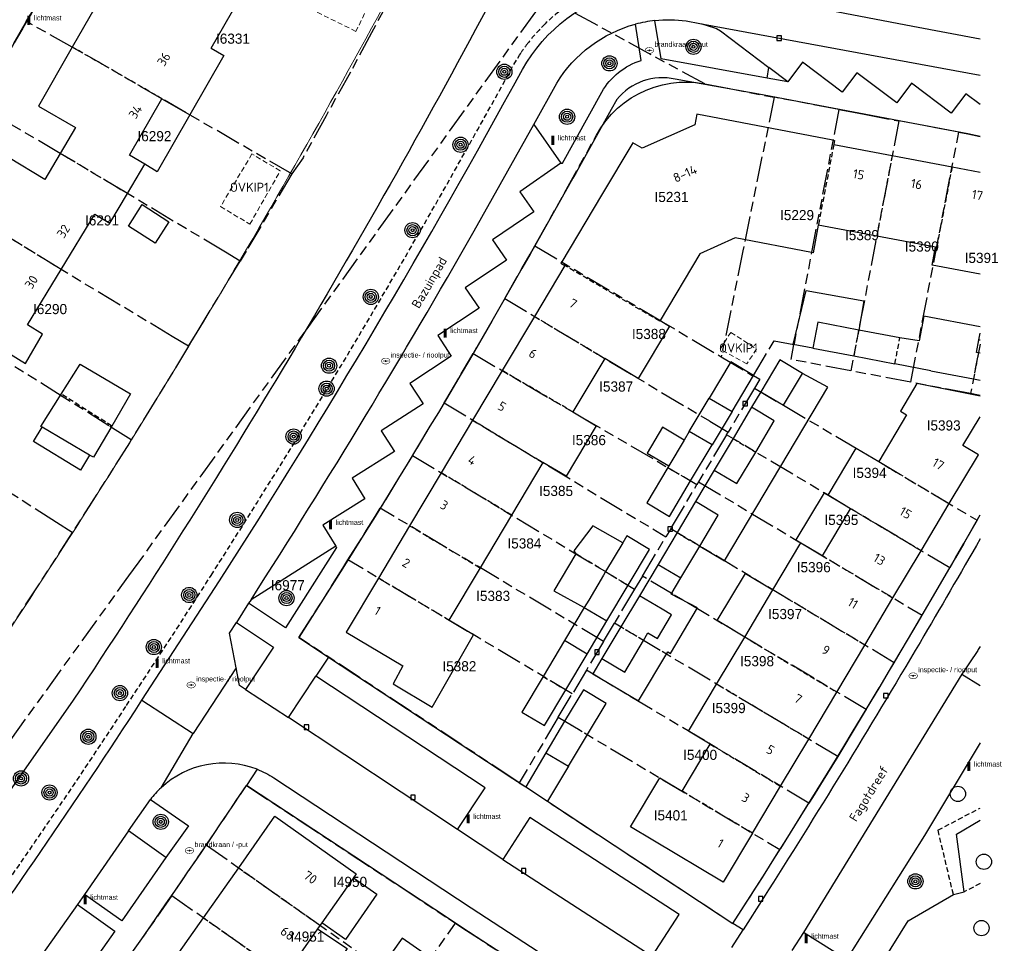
# Model space of a CAD drawing. Extents: x 168491 to 169507, y 481494 to 482503.
# Tile 95 of 108: x 169405 to 169502, y 482121 to 482212. Entities that reach past the tile are written whole.
import ezdxf
from ezdxf.enums import TextEntityAlignment as Align

# ---------------------------------------------------------------- set-up
doc = ezdxf.new("R2010")
doc.units = 0
doc.header["$LTSCALE"] = 0.5
doc.linetypes.add('KAD', pattern=[12, 5, -1, 2, -1, 2, -1])
doc.linetypes.add('STIPPELFIJN', pattern=[1.5, 1, -0.5])
doc.layers.get('0').update_dxf_attribs({"linetype": 'CONTINUOUS'})
for name, color, linetype in [('G01', 3, 'KAD'), ('G_BTD', 3, 'CONTINUOUS'), ('G_GBIP1', 7, 'CONTINUOUS'), ('G_OTD', 7, 'CONTINUOUS'), ('G_PNDMV', 1, 'CONTINUOUS'), ('G_WGD', 2, 'CONTINUOUS'), ('G_WTD', 4, 'CONTINUOUS'), ('LSHD', 7, 'CONTINUOUS'), ('NAR', 7, 'CONTINUOUS'), ('ORL', 7, 'CONTINUOUS'), ('OVKIP1', 7, 'CONTINUOUS'), ('PPAL', 7, 'CONTINUOUS'), ('PPUT', 7, 'CONTINUOUS'), ('PSTM', 170, 'CONTINUOUS'), ('PVGO', 7, 'CONTINUOUS'), ('Q23', 4, 'CONTINUOUS'), ('Z01', 2, 'CONTINUOUS')]:
    doc.layers.add(name, color=color, linetype=linetype)
doc.layers.add('OBWVM', color=7, linetype='CONTINUOUS', lineweight=70)
doc.styles.add('ISO', font='isocpeur.ttf', dxfattribs={"height": 1})

# ---------------------------------------------------------------- blocks, each defined once
blk = doc.blocks.new('put')
at = {"linetype": 'ByBlock', "lineweight": -2}
h = blk.add_hatch(color=0, dxfattribs=at)
h.dxf.hatch_style = 1
edge = h.paths.add_edge_path()
edge.add_spline(control_points=[(0.442, 0), (0.442, 0.043), (0.43, 0.087), (0.364, 0.201), (0.283, 0.258), (0.091, 0.323), (-0.019, 0.329), (-0.222, 0.288), (-0.313, 0.241), (-0.416, 0.124), (-0.441, 0.064), (-0.443, -0.058), (-0.419, -0.119), (-0.335, -0.218), (-0.276, -0.257), (-0.097, -0.325), (0.037, -0.332), (0.27, -0.27), (0.37, -0.201), (0.433, -0.076), (0.442, -0.038), (0.442, 0)], knot_values=[0, 0, 0, 0, 0.380029, 0.380029, 1.118666, 1.118666, 1.857303, 1.857303, 2.59594, 2.59594, 3.13294, 3.13294, 3.66994, 3.66994, 4.20694, 4.20694, 5.079565, 5.079565, 5.952189, 5.952189, 6.283185, 6.283185, 6.283185, 6.283185], degree=3, periodic=0)
edge = h.paths.add_edge_path(flags=16)
edge.add_ellipse((0, 0), major_axis=(0.392, 0), ratio=0.689655, start_angle=0, end_angle=360)
h = blk.add_hatch(color=0, dxfattribs=at)
h.dxf.hatch_style = 1
h.paths.add_polyline_path([(-0.1, 0, -0.096396), (-0.093, 0.037), (-0.25, 0.037, 1), (-0.25, -0.037), (-0.093, -0.037, -0.096396)])
at = {"linetype": 'ByBlock', "lineweight": -2, "true_color": 0x681648}
h = blk.add_hatch(color=219, dxfattribs=at)
h.dxf.hatch_style = 1
h.paths.add_polyline_path([(0.1, 0, 1), (-0.1, 0, 1)])
at = {"linetype": 'ByBlock', "lineweight": -2}
h = blk.add_hatch(color=0, dxfattribs=at)
h.dxf.hatch_style = 1
h.paths.add_polyline_path([(0.25, 0.037), (0.093, 0.037, -0.096396), (0.1, 0, -0.096396), (0.093, -0.037), (0.25, -0.037, 1)])
at = {"color": 0, "linetype": 'ByBlock', "lineweight": -2}
blk.add_attdef('PUT', (0.5, 0.35), '', height=0.5, dxfattribs=at)
blk = doc.blocks.new('PAAL')
at = {"linetype": 'ByBlock', "lineweight": -2}
h = blk.add_hatch(color=0, dxfattribs=at)
h.dxf.hatch_style = 1
h.paths.add_polyline_path([(0.15, 0.8), (-0.15, 0.8), (-0.15, -0.1), (0, -0.1, -0.414214), (-0.1, 0, -1), (0.1, 0, -0.414214), (0, -0.1), (0.15, -0.1)])
at = {"linetype": 'ByBlock', "lineweight": -2, "true_color": 0x681648}
h = blk.add_hatch(color=219, dxfattribs=at)
h.dxf.hatch_style = 1
h.paths.add_polyline_path([(-0.1, 0, 1), (0.1, 0, 1)])
at = {"color": 0, "linetype": 'ByBlock', "lineweight": -2}
blk.add_attdef('PAAL', (0.5, 0.35), '', height=0.5, dxfattribs=at)
blk = doc.blocks.new('BOOM')
at = {"color": 0}
for radius in [0.75, 0.55, 0.35, 0.15]:
    blk.add_circle((0, 0), radius, dxfattribs=at)
blk = doc.blocks.new('SPEELOBJ')
at = {"color": 0, "linetype": 'Continuous'}
blk.add_circle((0, 0), 0.75, dxfattribs=at)
at = {"color": 0, "flags": 2}
blk.add_attdef('SPEELOBJECT', (1.45, 0), '', height=1, dxfattribs=at)
blk = doc.blocks.new('Q23')
for p, q in [((0.225, 0.225), (-0.225, 0.225)), ((-0.225, 0.225), (-0.225, -0.225)), ((0.225, -0.225), (0.225, 0.225)), ((-0.225, -0.225), (0.225, -0.225))]:
    blk.add_line(p, q)

msp = doc.modelspace()

# ---------------------------------------------------------------- linework, layer by layer
at = {"layer": 'G01'}
for p, q in [((169472.877, 482205.913), (169457.25, 482214.42)), ((169472.877, 482205.913), (169479.713, 482204.598)), ((169486.084, 482203.393), (169479.713, 482204.598)), ((169486.084, 482203.393), (169481.666, 482180.231)), ((169491.999, 482202.262), (169487.274, 482177.648)), ((169493.168, 482176.524), (169497.894, 482201.146)), ((169456.158, 482189.948), (169474.513, 482179.03)), ((169500, 482180.2863), (169499.062, 482175.4)), ((169422.047, 482180.072), (169416.405, 482170.844)), ((169450.066, 482179.353), (169472.116, 482166.447)), ((169493.168, 482176.524), (169487.274, 482177.648)), ((169499.062, 482175.4), (169493.168, 482176.524)), ((169477.779, 482175.951), (169475.191, 482171.608)), ((169447.217, 482174.494), (169469.049, 482161.299)), ((169500, 482175.2212), (169499.062, 482175.4)), ((169475.039, 482171.354), (169475.191, 482171.608)), ((169475.039, 482171.354), (169472.276, 482166.716)), ((169497.006, 482158.242), (169475.039, 482171.354)), ((169444.102, 482169.311), (169465.978, 482156.145)), ((169472.276, 482166.716), (169472.116, 482166.447)), ((169472.276, 482166.716), (169494.286, 482153.575)), ((169462.907, 482150.99), (169440.917, 482164.127)), ((169469.527, 482162.101), (169469.049, 482161.299)), ((169410.595, 482161.709), (169403.148, 482150.267)), ((169466.748, 482157.438), (169469.049, 482161.299)), ((169459.836, 482145.836), (169437.745, 482159.02)), ((169466.748, 482157.438), (169465.978, 482156.145)), ((169462.907, 482150.99), (169463.984, 482152.798)), ((169462.907, 482150.99), (169461.22, 482148.16)), ((169461.22, 482148.16), (169459.836, 482145.836)), ((169483.145, 482135.071), (169461.22, 482148.16)), ((169458.456, 482143.521), (169459.836, 482145.836)), ((169458.456, 482143.521), (169454.618, 482137.08)), ((169458.456, 482143.521), (169480.288, 482130.487)), ((169420.399, 482125.982), (169423.795, 482130.944)), ((169423.795, 482130.944), (169443.809, 482116.812)), ((169420.399, 482125.982), (169416.973, 482121.057)), ((169420.399, 482125.982), (169440.359, 482111.903)), ((169444.128, 482117.265), (169448.324, 482123.237))]:
    msp.add_line(p, q, dxfattribs=at)
for points in [[(169411.675, 482221.503), (169411.907, 482221.371), (169412.641, 482222.695), (169420.196, 482220.926), (169433.708, 482217.814), (169437.336, 482216.9), (169439.139, 482216.411), (169442.569, 482215.646), (169440.077, 482210.95), (169437.984, 482207.081), (169435.584, 482202.751), (169433.319, 482198.64), (169432.2, 482197.035)], [(169406.06, 482212.058), (169406.468, 482212.755), (169411.558, 482221.57), (169411.675, 482221.503)], [(169293.214, 482005.006), (169294.485, 482020.094), (169295.9, 482036.89), (169327.33, 482034.24), (169416.168, 482157.446), (169457.25, 482214.42)], [(169406.06, 482212.058), (169402.769, 482206.377), (169401.288, 482203.858)], [(169432.2, 482197.035), (169419.422, 482204.454), (169410.596, 482209.534), (169406.208, 482211.975), (169406.06, 482212.058)], [(169456.158, 482189.948), (169462.222, 482200.874), (169462.655, 482201.594), (169463.146, 482202.275), (169463.693, 482202.913), (169464.291, 482203.503), (169464.937, 482204.04), (169465.626, 482204.521), (169466.352, 482204.943), (169467.112, 482205.302), (169467.899, 482205.596), (169468.707, 482205.823), (169469.532, 482205.981), (169470.368, 482206.07), (169471.208, 482206.088), (169472.046, 482206.036), (169472.877, 482205.913)], [(169479.713, 482204.598), (169476.641, 482189.468), (169474.513, 482179.03)], [(169427.122, 482188.465), (169425.688, 482189.323), (169416.024, 482195.105), (169409.404, 482199.063), (169401.452, 482203.76), (169401.288, 482203.858)], [(169486.084, 482203.393), (169486.998, 482203.216), (169488.574, 482202.915), (169491.999, 482202.262)], [(169497.894, 482201.146), (169494.469, 482201.797), (169492.885, 482202.093), (169491.999, 482202.262)], [(169497.894, 482201.146), (169498.788, 482200.976), (169500, 482200.7446)], [(169432.2, 482197.035), (169427.706, 482189.433), (169427.122, 482188.465)], [(169422.047, 482180.072), (169420.441, 482181.038), (169409.486, 482187.629), (169400.834, 482192.945), (169396.421, 482195.561), (169396.325, 482195.618)], [(169453.179, 482184.762), (169454.879, 482187.734), (169455.69, 482189.126), (169456.158, 482189.948)], [(169422.047, 482180.072), (169422.884, 482181.44), (169427.122, 482188.465)], [(169416.405, 482170.844), (169414.199, 482172.231), (169409.597, 482175.124), (169390.925, 482186.834), (169390.891, 482186.856)], [(169453.179, 482184.762), (169452.705, 482183.934), (169451.902, 482182.529), (169450.066, 482179.353)], [(169453.179, 482184.762), (169473.386, 482172.686), (169475.191, 482171.608)], [(169477.685, 482177.202), (169479.713, 482180.603), (169481.666, 482180.231)], [(169447.217, 482174.494), (169447.379, 482174.768), (169448.903, 482177.336), (169449.705, 482178.729), (169450.066, 482179.353)], [(169487.274, 482177.648), (169481.387, 482178.77), (169481.666, 482180.231)], [(169474.513, 482179.03), (169477.647, 482177.138), (169477.685, 482177.202)], [(169410.595, 482161.709), (169409.038, 482162.706), (169398.44, 482169.492), (169389.656, 482175.15), (169385.264, 482177.898), (169385.237, 482177.915)], [(169477.685, 482177.202), (169478.305, 482176.834), (169477.779, 482175.951)], [(169477.779, 482175.951), (169480.629, 482174.258), (169490.013, 482168.705), (169499.701, 482162.942)], [(169447.217, 482174.494), (169446.658, 482173.553), (169445.817, 482172.182), (169444.102, 482169.311)], [(169416.405, 482170.844), (169416.228, 482170.554), (169410.637, 482161.774), (169410.595, 482161.709)], [(169444.102, 482169.311), (169443.587, 482168.448), (169442.73, 482167.09), (169440.917, 482164.127)], [(169469.527, 482162.101), (169469.595, 482162.215), (169472.116, 482166.447)], [(169437.745, 482159.02), (169439.566, 482161.944), (169440.417, 482163.31), (169440.917, 482164.127)], [(169499.701, 482162.942), (169498.391, 482160.641), (169497.574, 482159.228), (169497.006, 482158.242)], [(169499.701, 482162.942), (169500, 482163.4674)], [(169491.54, 482148.899), (169470.965, 482161.239), (169469.527, 482162.101)], [(169454.618, 482137.08), (169453.985, 482137.5), (169432.91, 482151.374), (169436.399, 482156.861), (169437.25, 482158.224), (169437.745, 482159.02)], [(169494.286, 482153.575), (169495.63, 482155.874), (169496.453, 482157.283), (169497.006, 482158.242)], [(169488.779, 482144.285), (169469.731, 482155.657), (169466.748, 482157.438)], [(169465.978, 482156.145), (169464.062, 482152.928), (169463.984, 482152.798)], [(169491.54, 482148.899), (169492.134, 482149.903), (169492.956, 482151.299), (169494.232, 482153.483), (169494.286, 482153.575)], [(169485.975, 482139.671), (169478.565, 482144.094), (169468.504, 482150.1), (169463.984, 482152.798)], [(169488.779, 482144.285), (169490.148, 482146.564), (169490.984, 482147.961), (169491.54, 482148.899)], [(169488.779, 482144.285), (169488.694, 482144.144), (169487.512, 482142.179), (169487.413, 482142.013), (169486.566, 482140.633), (169485.975, 482139.671)], [(169485.975, 482139.671), (169485.39, 482138.72), (169484.54, 482137.331), (169483.478, 482135.61), (169483.145, 482135.071)], [(169423.795, 482130.944), (169427.744, 482136.816), (169447.651, 482123.696), (169448.324, 482123.237)], [(169454.618, 482137.08), (169455.251, 482136.659), (169475.658, 482123.211), (169478.837, 482128.18), (169479.7, 482129.544), (169480.288, 482130.487)], [(169480.288, 482130.487), (169480.365, 482130.61), (169480.893, 482131.458), (169481.76, 482132.827), (169483.145, 482135.071)], [(169448.324, 482123.237), (169448.953, 482122.829), (169467.483, 482110.77), (169462.955, 482104.042)]]:
    msp.add_lwpolyline(points, dxfattribs=at)
at = {"layer": 'G_BTD', "linetype": 'STIPPELFIJN', "lineweight": -3, "transparency": 33554687}
for points in [[(169459.108, 482213.465, 0.0351932), (169457.164, 482211.831)], [(169457.164, 482211.831, 0.0323553), (169455.621, 482210.129)], [(169455.471, 482209.937, 0.0163172), (169454.802, 482209.014)], [(169454.063, 482207.823, -0.0115822), (169434.584, 482174.045)], [(169434.584, 482174.045, -0.0052789), (169424.265, 482157.502)], [(169424.265, 482157.502, -0.0041202), (169415.934, 482144.69)], [(169415.934, 482144.69, -0.0073941), (169403.842, 482126.784)]]:
    msp.add_lwpolyline(points, format="xyb", dxfattribs=at)
for points in [[(169455.621, 482210.129), (169455.546, 482210.033), (169455.471, 482209.937)], [(169454.063, 482207.823), (169454.653, 482208.748)], [(169454.653, 482208.748), (169454.727, 482208.881), (169454.802, 482209.014)], [(169497.37, 482126.07), (169495.852, 482132.404), (169500, 482134.5859)]]:
    msp.add_lwpolyline(points, dxfattribs=at)
at = {"layer": 'G_BTD', "linetype": 'Continuous', "lineweight": 25, "transparency": 33554687}
for points in [[(169498.435, 482126.334), (169497.682, 482132.026), (169500, 482133.3962)], [(169488.8, 482116.882), (169492.906, 482123.483), (169497.37, 482126.07)], [(169497.37, 482126.07), (169498.435, 482126.334)]]:
    msp.add_lwpolyline(points, dxfattribs=at)
at = {"layer": 'G_GBIP1', "linetype": 'Continuous', "lineweight": 25, "transparency": 33554687}
for points in [[(169422.171, 482202.875), (169418.941, 482197.252), (169417.743, 482198.016)], [(169483.538, 482179.877), (169481.594, 482180.245), (169482.858, 482185.564), (169488.534, 482184.555), (169488.046, 482181.669)], [(169499.88, 482180.71), (169500, 482180.6876)], [(169472.383, 482160.389), (169474.841, 482158.927), (169485.014, 482176.025), (169482.497, 482177.401)], [(169478.394, 482175.586), (169477.494, 482174.059)], [(169471.362, 482171.687), (169473.333, 482174.954)], [(169475.568, 482173.626), (169473.597, 482170.359)], [(169412.295, 482169.355), (169411.4, 482167.848), (169406.788, 482170.685), (169407.616, 482172.097)], [(169470.852, 482170.828), (169468.737, 482172.107), (169467.218, 482169.55), (169469.343, 482168.287)], [(169473.813, 482167.863), (169471.965, 482164.771)], [(169485.034, 482165.388), (169484.634, 482165.627), (169481.867, 482160.989), (169482.35, 482160.701)], [(169464.811, 482160.712), (169461.861, 482162.381), (169459.993, 482159.918), (169460.192, 482159.61)], [(169460.192, 482159.61), (169458.033, 482155.986), (169461.02, 482154.347)], [(169468.282, 482158.58), (169466.448, 482155.499)], [(169461.866, 482147.799), (169466.354, 482145.129), (169469.23, 482149.964), (169469.494, 482149.807), (169472.177, 482154.318), (169469.574, 482155.636), (169470.516, 482157.251)], [(169476.816, 482151.427), (169474.112, 482153.041), (169476.886, 482157.689), (169479.586, 482156.069)], [(169461.02, 482154.347), (169459.076, 482151.079)], [(169461.309, 482149.748), (169463.253, 482153.017)], [(169462.762, 482149.306), (169461.866, 482147.799)], [(169457.228, 482140.037), (169455.251, 482136.659)], [(169459.46, 482138.704), (169457.394, 482135.247)], [(169455.251, 482136.659), (169457.394, 482135.247)], [(169438.273, 482127.707), (169440.581, 482126.117), (169437.493, 482121.635), (169435.158, 482123.276)], [(169434.75, 482122.696), (169437.657, 482120.749), (169434.636, 482116.24), (169431.675, 482118.322)]]:
    msp.add_lwpolyline(points, dxfattribs=at)
at = {"layer": 'G_GBIP1', "linetype": 'STIPPELFIJN', "lineweight": -3, "transparency": 33554687}
for points in [[(169460.678, 482159.32), (169460.192, 482159.61)], [(169463.117, 482157.867), (169460.678, 482159.32)]]:
    msp.add_lwpolyline(points, dxfattribs=at)
at = {"layer": 'G_OTD', "linetype": 'STIPPELFIJN', "lineweight": -3, "transparency": 33554687}
msp.add_lwpolyline([(169500, 482127.1482), (169498.435, 482126.334)], dxfattribs=at)
at = {"layer": 'G_PNDMV', "linetype": 'Continuous', "lineweight": 25, "transparency": 33554687}
for points in [[(169413.926, 482215.356), (169410.596, 482209.534)], [(169424.276, 482209.413), (169426.9, 482213.981), (169419.039, 482215.834)], [(169410.596, 482209.534), (169407.265, 482203.712), (169410.907, 482201.63), (169409.404, 482199.063)], [(169424.276, 482209.413), (169425.517, 482208.7), (169422.171, 482202.875)], [(169417.743, 482198.016), (169416.242, 482198.894), (169419.422, 482204.454)], [(169419.422, 482204.454), (169422.171, 482202.875)], [(169485.509, 482200.379), (169472.098, 482202.944), (169471.892, 482201.866), (169466.729, 482199.57), (169465.79, 482200.116), (169462.713, 482194.957), (169458.796, 482188.379)], [(169485.509, 482200.379), (169485.669, 482200.348), (169485.588, 482199.926)], [(169485.588, 482199.926), (169491.342, 482198.841)], [(169409.404, 482199.063), (169407.901, 482196.495), (169404.31, 482198.674), (169400.834, 482192.945)], [(169491.342, 482198.841), (169497.238, 482197.729)], [(169416.024, 482195.105), (169417.743, 482198.016)], [(169497.238, 482197.729), (169500, 482197.2082)], [(169409.486, 482187.629), (169412.797, 482193.084), (169414.304, 482192.194), (169416.024, 482195.105)], [(169420.114, 482192.326), (169418.758, 482190.216), (169416.131, 482191.903), (169417.487, 482194.015), (169420.114, 482192.326)], [(169400.834, 482192.945), (169397.358, 482187.215), (169400.955, 482185.025), (169399.382, 482182.456), (169405.975, 482178.364), (169407.672, 482181.272), (169406.174, 482182.174), (169409.486, 482187.629)], [(169484.06, 482191.983), (169483.544, 482189.279), (169483.395, 482189.307)], [(169489.818, 482190.9), (169484.06, 482191.983)], [(169483.395, 482189.307), (169475.873, 482190.743), (169472.402, 482189.183), (169468.487, 482182.615)], [(169495.597, 482189.813), (169489.818, 482190.9)], [(169500, 482187.1581), (169495.269, 482188.068), (169495.597, 482189.813)], [(169458.796, 482188.379), (169458.714, 482188.242), (169459.092, 482188.016)], [(169459.092, 482188.016), (169456.109, 482183.011)], [(169456.109, 482183.011), (169452.929, 482177.677)], [(169468.487, 482182.615), (169469.417, 482182.059), (169466.334, 482176.9), (169463.045, 482178.866)], [(169488.046, 482181.669), (169484.022, 482182.432), (169483.538, 482179.877)], [(169500, 482181.9945), (169494.456, 482183.043), (169493.994, 482180.601), (169492.098, 482180.901)], [(169492.098, 482180.901), (169488.046, 482181.669)], [(169499.88, 482180.71), (169500, 482181.3436)], [(169499.642, 482179.448), (169499.88, 482180.71)], [(169483.538, 482179.877), (169487.556, 482179.115)], [(169499.832, 482179.412), (169499.642, 482179.448)], [(169500, 482179.3802), (169499.832, 482179.412)], [(169463.045, 482178.866), (169459.902, 482173.596)], [(169475.568, 482173.626), (169477.691, 482177.199), (169475.456, 482178.527), (169473.333, 482174.954)], [(169480.262, 482178.729), (169478.394, 482175.586)], [(169482.497, 482177.401), (169480.262, 482178.729)], [(169487.556, 482179.115), (169491.614, 482178.346)], [(169495.163, 482177.65), (169491.614, 482178.346)], [(169409.508, 482175.354), (169411.361, 482178.293)], [(169411.361, 482178.293), (169416.341, 482175.374), (169414.488, 482172.213)], [(169452.929, 482177.677), (169450.021, 482172.799)], [(169478.394, 482175.586), (169480.629, 482174.258), (169482.497, 482177.401)], [(169495.163, 482177.65), (169499.342, 482176.859)], [(169499.342, 482176.859), (169500, 482176.7343)], [(169500, 482175.1526), (169493.784, 482176.39), (169492.155, 482173.659), (169492.755, 482173.301), (169490.013, 482168.705)], [(169407.616, 482172.097), (169407.498, 482172.166), (169409.508, 482175.354)], [(169473.333, 482174.954), (169475.568, 482173.626)], [(169459.902, 482173.596), (169462.177, 482172.239), (169459.224, 482167.286), (169456.935, 482168.62)], [(169477.494, 482174.059), (169475.665, 482170.98)], [(169477.897, 482169.648), (169479.729, 482172.732), (169477.494, 482174.059)], [(169450.021, 482172.799), (169446.928, 482167.61)], [(169496.964, 482164.57), (169499.832, 482169.373), (169498.301, 482170.287), (169500, 482173.1325)], [(169412.295, 482169.355), (169407.616, 482172.097)], [(169414.488, 482172.213), (169412.68, 482169.129), (169412.295, 482169.355)], [(169471.362, 482171.687), (169470.852, 482170.828)], [(169473.597, 482170.359), (169471.362, 482171.687)], [(169470.852, 482170.828), (169469.343, 482168.287)], [(169475.665, 482170.98), (169473.813, 482167.863)], [(169471.491, 482166.813), (169473.597, 482170.359)], [(169473.813, 482167.863), (169476.048, 482166.535), (169477.897, 482169.648)], [(169485.034, 482165.388), (169487.801, 482170.025), (169490.013, 482168.705)], [(169456.935, 482168.62), (169453.849, 482163.445)], [(169469.247, 482168.126), (169467.174, 482164.637), (169469.409, 482163.309), (169471.491, 482166.813)], [(169469.343, 482168.287), (169469.247, 482168.126)], [(169446.928, 482167.61), (169443.818, 482162.394)], [(169471.965, 482164.771), (169470.153, 482161.726)], [(169472.383, 482160.389), (169474.199, 482163.442), (169471.965, 482164.771)], [(169487.246, 482164.068), (169485.034, 482165.388)], [(169484.478, 482159.431), (169487.246, 482164.068)], [(169494.19, 482159.923), (169496.964, 482164.57)], [(169453.849, 482163.445), (169450.752, 482158.252)], [(169443.818, 482162.394), (169440.741, 482157.232)], [(169465.217, 482161.394), (169464.811, 482160.712)], [(169465.344, 482156.527), (169467.45, 482160.063), (169465.217, 482161.394)], [(169470.153, 482161.726), (169468.282, 482158.58)], [(169464.811, 482160.712), (169463.117, 482157.867)], [(169470.516, 482157.251), (169472.383, 482160.389)], [(169479.586, 482156.069), (169482.35, 482160.701)], [(169482.35, 482160.701), (169484.478, 482159.431)], [(169491.421, 482155.285), (169494.19, 482159.923)], [(169450.752, 482158.252), (169447.676, 482153.093)], [(169468.282, 482158.58), (169470.516, 482157.251)], [(169440.741, 482157.232), (169437.567, 482151.908), (169443.137, 482148.58)], [(169463.117, 482157.867), (169462.918, 482157.533), (169461.453, 482155.074), (169461.02, 482154.347)], [(169463.253, 482153.017), (169465.344, 482156.527)], [(169476.816, 482151.427), (169479.586, 482156.069)], [(169466.448, 482155.499), (169466.447, 482155.5), (169464.615, 482152.421)], [(169466.848, 482151.089), (169467.29, 482151.831), (169468.224, 482151.28), (169469.619, 482153.618), (169468.681, 482154.17), (169466.448, 482155.499)], [(169488.645, 482150.635), (169491.421, 482155.285)], [(169461.02, 482154.347), (169463.253, 482153.017)], [(169443.137, 482148.58), (169442.18, 482146.812), (169446.045, 482144.506), (169450.119, 482151.635), (169447.676, 482153.093)], [(169464.615, 482152.421), (169462.762, 482149.306)], [(169474.049, 482146.79), (169476.816, 482151.427)], [(169459.076, 482151.079), (169456.97, 482147.546)], [(169461.309, 482149.748), (169459.076, 482151.079)], [(169462.762, 482149.306), (169464.996, 482147.977), (169466.848, 482151.089)], [(169485.885, 482146.013), (169488.645, 482150.635)], [(169459.202, 482146.214), (169461.309, 482149.748)], [(169456.97, 482147.546), (169454.874, 482144.031), (169457.107, 482142.7), (169459.202, 482146.214)], [(169473.41, 482140.883), (169471.282, 482142.153), (169474.049, 482146.79)], [(169461.318, 482141.813), (169463.158, 482144.892), (169460.926, 482146.226), (169459.085, 482143.145)], [(169483.117, 482141.377), (169485.885, 482146.013)], [(169459.085, 482143.145), (169457.228, 482140.037)], [(169459.46, 482138.704), (169461.318, 482141.813)], [(169470.643, 482136.245), (169473.41, 482140.883)], [(169480.349, 482136.74), (169483.117, 482141.377)], [(169457.228, 482140.037), (169459.46, 482138.704)], [(169477.581, 482132.103), (169474.705, 482127.287), (169467.768, 482131.428), (169465.583, 482132.732), (169468.458, 482137.549), (169470.643, 482136.245)], [(169477.581, 482132.103), (169480.349, 482136.74)], [(169426.985, 482128.691), (169430.556, 482133.77), (169438.562, 482128.118), (169438.273, 482127.707)], [(169423.528, 482123.775), (169426.985, 482128.691)], [(169438.273, 482127.707), (169435.158, 482123.276)], [(169420.078, 482118.867), (169423.528, 482123.775)], [(169435.158, 482123.276), (169434.991, 482123.038)], [(169434.75, 482122.696), (169431.675, 482118.322)], [(169434.991, 482123.038), (169434.75, 482122.696)], [(169443.154, 482117.275), (169445.244, 482120.244), (169443.069, 482121.775), (169440.981, 482118.809)]]:
    msp.add_lwpolyline(points, dxfattribs=at)
at = {"layer": 'G_PNDMV', "linetype": 'STIPPELFIJN', "lineweight": -3, "transparency": 33554687}
for points in [[(169419.422, 482204.454), (169410.596, 482209.534)], [(169485.588, 482199.926), (169484.06, 482191.983)], [(169416.024, 482195.105), (169409.404, 482199.063)], [(169491.342, 482198.841), (169489.818, 482190.9)], [(169497.238, 482197.729), (169495.715, 482189.791)], [(169409.486, 482187.629), (169400.834, 482192.945)], [(169495.715, 482189.791), (169495.597, 482189.813)], [(169468.487, 482182.615), (169468.443, 482182.54), (169459.092, 482188.016)], [(169456.109, 482183.011), (169463.045, 482178.866)], [(169488.046, 482181.669), (169487.556, 482179.115)], [(169491.614, 482178.346), (169492.098, 482180.901)], [(169499.832, 482179.412), (169499.342, 482176.859)], [(169459.902, 482173.596), (169452.929, 482177.677)], [(169414.488, 482172.213), (169409.508, 482175.354)], [(169450.021, 482172.799), (169456.935, 482168.62)], [(169475.665, 482170.98), (169477.897, 482169.648)], [(169490.013, 482168.705), (169496.964, 482164.57)], [(169469.247, 482168.126), (169471.491, 482166.813)], [(169453.849, 482163.445), (169446.928, 482167.61)], [(169494.19, 482159.923), (169487.246, 482164.068)], [(169443.818, 482162.394), (169450.752, 482158.252)], [(169470.153, 482161.726), (169470.965, 482161.239), (169472.383, 482160.389)], [(169484.478, 482159.431), (169491.421, 482155.285)], [(169447.676, 482153.093), (169440.741, 482157.232)], [(169463.117, 482157.867), (169465.344, 482156.527)], [(169488.645, 482150.635), (169479.586, 482156.069)], [(169466.848, 482151.089), (169464.615, 482152.421)], [(169476.816, 482151.427), (169485.885, 482146.013)], [(169456.97, 482147.546), (169459.202, 482146.214)], [(169483.117, 482141.377), (169474.049, 482146.79)], [(169459.085, 482143.145), (169461.318, 482141.813)], [(169473.41, 482140.883), (169480.349, 482136.74)], [(169477.581, 482132.103), (169470.643, 482136.245)], [(169426.985, 482128.691), (169434.991, 482123.038)], [(169423.528, 482123.775), (169431.537, 482118.126)]]:
    msp.add_lwpolyline(points, dxfattribs=at)
at = {"layer": 'G_WGD', "linetype": 'Continuous', "lineweight": 25, "transparency": 33554687}
for points in [[(169409.428, 482217.837, -0.0011528), (169402.805, 482206.377)], [(169454.937, 482207.336, -0.2011374), (169465.268, 482215.306)], [(169458.318, 482205.987, -0.1941031), (169466.049, 482211.789)], [(169467.975, 482212.149, -0.0594315), (169471.054, 482212.116)], [(169472.384, 482211.87, -0.0332339), (169474.046, 482211.351)], [(169462.748, 482205.1, -0.1891489), (169466.63, 482208.228)], [(169425.105, 482156.96, 0.0173065), (169454.937, 482207.336)], [(169469.978, 482206.378, 0.2870483), (169464.227, 482204.373)], [(169500, 482150.5098, 0.0205654), (169499.763, 482150.104)], [(169375.005, 482086.596, 0.0243382), (169416.772, 482144.144)], [(169384.466, 482077.905, 0.0230246), (169427.744, 482136.816)]]:
    msp.add_lwpolyline(points, format="xyb", dxfattribs=at)
for points in [[(169476.202, 482214.91), (169493.38, 482211.609), (169500, 482210.3474)], [(169466.63, 482208.228), (169466.049, 482211.789)], [(169479.015, 482206.476), (169468.6, 482208.365), (169467.975, 482212.149)], [(169471.054, 482212.116), (169471.058, 482212.115), (169472.384, 482211.87)], [(169474.046, 482211.351), (169474.432, 482211.13), (169479.204, 482207.517)], [(169479.015, 482206.476), (169479.204, 482207.517)], [(169456.035, 482201.91), (169458.318, 482205.987)], [(169500, 482200.7446), (169498.788, 482200.976), (169494.469, 482201.797), (169492.885, 482202.093), (169488.574, 482202.915), (169486.998, 482203.216), (169478.563, 482204.821), (169469.978, 482206.378)], [(169458.692, 482198.086), (169458.861, 482198.109), (169462.748, 482205.1)], [(169464.227, 482204.373), (169463.651, 482203.384), (169460.205, 482197.187), (169459.899, 482196.64), (169455.69, 482189.126), (169454.879, 482187.734), (169452.705, 482183.934), (169451.902, 482182.529), (169449.705, 482178.729), (169448.903, 482177.336), (169446.658, 482173.553), (169445.817, 482172.182), (169443.587, 482168.448), (169442.73, 482167.09), (169440.417, 482163.31), (169439.566, 482161.944), (169437.25, 482158.224), (169436.399, 482156.861), (169432.908, 482151.368), (169435.832, 482149.451)], [(169456.035, 482201.91), (169458.692, 482198.086)], [(169475.658, 482123.211), (169478.837, 482128.18), (169479.7, 482129.544), (169480.893, 482131.458), (169481.76, 482132.827), (169484.54, 482137.331), (169485.39, 482138.72), (169486.566, 482140.633), (169487.413, 482142.013), (169490.148, 482146.564), (169490.984, 482147.961), (169492.134, 482149.903), (169492.956, 482151.299), (169495.63, 482155.874), (169496.453, 482157.283), (169497.574, 482159.228), (169498.391, 482160.641), (169500, 482163.4677)], [(169436.542, 482160.393), (169436.626, 482160.258), (169431.599, 482152.329), (169427.961, 482154.748)], [(169436.542, 482160.393), (169428.2, 482155.105)], [(169417.455, 482145.194), (169425.105, 482156.96)], [(169428.2, 482155.105), (169427.961, 482154.748)], [(169426.726, 482148.396), (169426.079, 482151.815), (169426.75, 482152.845)], [(169426.75, 482152.845), (169430.416, 482150.425), (169427.664, 482146.254)], [(169435.832, 482149.451), (169453.985, 482137.5), (169455.251, 482136.659)], [(169499.763, 482150.104), (169498.188, 482147.766)], [(169427.664, 482146.254), (169427.053, 482146.664), (169426.726, 482148.396)], [(169498.188, 482147.766), (169500, 482146.6686)], [(169416.772, 482144.144), (169417.455, 482145.194)], [(169500, 482140.9969), (169494.508, 482131.893), (169486.848, 482119.654)], [(169467.483, 482110.77), (169448.953, 482122.829), (169447.651, 482123.696), (169427.744, 482136.816)], [(169416.141, 482132.341), (169418.29, 482135.422)], [(169418.29, 482135.422), (169422.051, 482132.844), (169419.821, 482129.715)], [(169457.394, 482135.247), (169475.658, 482123.211)], [(169419.821, 482129.715), (169416.141, 482132.341)], [(169482.601, 482122.337), (169481.473, 482120.554)], [(169486.848, 482119.654), (169482.601, 482122.337)]]:
    msp.add_lwpolyline(points, dxfattribs=at)
at = {"layer": 'G_WGD', "lineweight": -3, "transparency": 33554687}
for points in [[(169467.975, 482212.149, 0.037434), (169466.049, 482211.789)], [(169428.2, 482155.105, 0.0130337), (169450.178, 482191.451)], [(169500, 482161.0905, -0.0033208), (169494.084, 482150.896)], [(169494.084, 482150.896, -0.0078639), (169478.672, 482125.733)], [(169428.795, 482138.4, 0.2876575), (169419.336, 482136.581)], [(169428.795, 482138.4, -0.0517984), (169430.455, 482137.55)], [(169419.336, 482136.581, 0.0430869), (169418.29, 482135.422)]]:
    msp.add_lwpolyline(points, format="xyb", dxfattribs=at)
for points in [[(169472.384, 482211.87), (169500, 482206.7681)], [(169481.072, 482206.103), (169479.204, 482207.517)], [(169500, 482203.8733), (169498.591, 482204.943), (169497.152, 482203.014), (169493.241, 482205.971), (169491.791, 482204.043), (169487.868, 482207.013), (169486.427, 482205.086), (169482.506, 482208.042), (169481.072, 482206.103)], [(169481.072, 482206.103), (169479.015, 482206.476)], [(169450.178, 482191.451), (169456.035, 482201.91)], [(169458.692, 482198.086), (169454.664, 482195.279), (169456.064, 482193.31), (169451.992, 482190.55), (169453.342, 482188.557), (169449.302, 482185.834), (169450.655, 482183.834), (169446.59, 482181.121), (169447.913, 482179.108), (169443.822, 482176.41), (169445.139, 482174.409), (169441.017, 482171.749), (169442.312, 482169.696), (169438.154, 482167.062), (169439.411, 482165.051), (169435.276, 482162.44), (169436.542, 482160.393)], [(169427.961, 482154.748), (169426.75, 482152.845)], [(169435.832, 482149.451), (169434.593, 482147.569)], [(169426.726, 482148.396), (169422.513, 482141.917)], [(169431.873, 482143.499), (169434.593, 482147.569)], [(169448.521, 482132.462), (169451.251, 482136.569), (169434.593, 482147.569)], [(169498.188, 482147.766), (169482.601, 482122.337)], [(169427.664, 482146.254), (169431.873, 482143.499)], [(169417.455, 482145.194), (169422.513, 482141.917)], [(169448.521, 482132.462), (169431.873, 482143.499)], [(169419.336, 482136.581), (169422.513, 482141.917)], [(169428.795, 482138.4), (169427.744, 482136.816)], [(169430.455, 482137.55), (169449.871, 482124.749), (169464.571, 482115.178)], [(169467.699, 482119.982), (169470.368, 482124.11), (169455.658, 482133.667), (169452.982, 482129.52)], [(169416.141, 482132.341), (169411.799, 482126.061)], [(169452.982, 482129.52), (169448.521, 482132.462)], [(169419.821, 482129.715), (169415.478, 482123.459), (169411.799, 482126.061)], [(169452.982, 482129.52), (169467.699, 482119.982)], [(169411.799, 482126.061), (169411.12, 482125.07)], [(169411.12, 482125.07), (169406.587, 482118.675)], [(169411.12, 482125.07), (169414.795, 482122.463), (169410.27, 482116.077)], [(169478.672, 482125.733), (169476.652, 482122.575)], [(169476.652, 482122.575), (169475.658, 482123.211)], [(169475.541, 482120.84), (169476.652, 482122.575)]]:
    msp.add_lwpolyline(points, dxfattribs=at)
at = {"layer": 'G_WTD', "linetype": 'Continuous', "lineweight": 25, "transparency": 33554687}
msp.add_lwpolyline([(169451.482, 482213.444, -0.0242149), (169410.674, 482145.201)], format="xyb", dxfattribs=at)
msp.add_lwpolyline([(169410.674, 482145.201), (169398.555, 482127.945), (169388.463, 482113.968), (169379.049, 482101.438), (169368.393, 482088.011), (169356.953, 482074.221), (169347.584, 482063.323), (169339.68, 482054.508), (169333.131, 482047.177)], dxfattribs=at)
at = {"layer": 'LSHD', "linetype": 'Continuous', "lineweight": 13, "transparency": 33554687}
msp.add_lwpolyline([(169403.148, 482150.267, 0.0234419), (169442.337, 482215.586)], format="xyb", dxfattribs=at)
at = {"layer": 'OBWVM', "linetype": 'STIPPELFIJN', "lineweight": 13, "transparency": 33554687}
for points in [[(169435.642, 482217.178), (169440.377, 482214.85), (169438.527, 482211.085), (169433.688, 482213.464), (169435.642, 482217.178)], [(169428.291, 482199.009), (169425.189, 482193.824), (169428.085, 482192.092), (169431.075, 482197.344), (169428.291, 482199.009)], [(169474.385, 482179.788), (169475.443, 482181.432), (169477.975, 482179.803), (169477.021, 482178.321), (169474.385, 482179.788)]]:
    msp.add_lwpolyline(points, dxfattribs=at)

# ---------------------------------------------------------------- block references
at = {"layer": 'PPAL', "linetype": 'Continuous', "lineweight": 13, "transparency": 33554687}
for p in [(169406.305, 482211.814), (169457.919, 482200.002), (169447.305, 482181.013), (169436.023, 482162.125), (169418.959, 482148.487), (169498.901, 482138.321), (169449.577, 482133.17), (169411.867, 482125.198), (169482.857, 482121.368)]:
    msp.add_blockref('PAAL', p, dxfattribs=at).add_auto_attribs({'PAAL': 'lichtmast'})
at = {"layer": 'PPUT', "linetype": 'Continuous', "lineweight": 13, "transparency": 33554687}
for p, values in [((169467.43, 482209.21), {'PUT': 'brandkraan / -put'}), ((169441.46, 482178.608), {'PUT': 'inspectie- / rioolput'}), ((169493.405, 482147.611), {'PUT': 'inspectie- / rioolput'}), ((169422.3, 482146.704), {'PUT': 'inspectie- / rioolput'}), ((169422.13, 482130.39), {'PUT': 'brandkraan / -put'})]:
    msp.add_blockref('put', p, dxfattribs=at).add_auto_attribs(values)
at = {"layer": 'PSTM', "linetype": 'Continuous', "lineweight": 0, "transparency": 33554687}
for p in [(169497.812, 482135.977), (169500.374, 482129.295), (169500.141, 482122.758)]:
    msp.add_blockref('SPEELOBJ', p, dxfattribs=at)
at = {"layer": 'PVGO', "linetype": 'Continuous', "lineweight": 0, "transparency": 33554687}
for p in [(169471.77, 482209.564), (169463.495, 482207.932), (169453.146, 482207.105), (169459.327, 482202.676), (169448.83, 482199.918), (169444.103, 482191.5), (169439.993, 482184.93), (169435.883, 482178.154), (169435.64, 482175.894), (169432.389, 482171.174), (169426.84, 482162.961), (169422.113, 482155.569), (169431.691, 482155.267), (169418.626, 482150.442), (169415.28, 482145.904), (169412.174, 482141.605), (169405.544, 482137.5), (169408.351, 482136.112), (169419.306, 482133.225), (169493.631, 482127.363)]:
    msp.add_blockref('BOOM', p, dxfattribs=at)
at = {"layer": 'Q23'}
for p in [(169480.203, 482210.424), (169476.865, 482174.411), (169469.479, 482162.064), (169462.267, 482149.941), (169490.717, 482145.648), (169433.665, 482142.544), (169444.144, 482135.641), (169455.047, 482128.405), (169478.392, 482125.645)]:
    msp.add_blockref('Q23', p, dxfattribs=at)

# ---------------------------------------------------------------- texts
at = {"layer": 'NAR', "linetype": 'Continuous', "lineweight": 25, "transparency": 33554687, "style": 'ISO'}
for s, rotation, p in [('36', 57.3, (169419.612, 482208.344)), ('34', 57.3, (169416.809, 482203.161)), ('8-14', 24, (169470.936, 482197.063)), ('15', 349.1, (169488.036, 482196.995)), ('16', 349.3, (169493.741, 482196.043)), ('17', 349.3, (169499.736, 482194.962)), ('32', 57.3, (169409.723, 482191.403)), ('30', 57.3, (169406.566, 482186.388)), ('7', 329.1, (169459.915, 482184.277)), ('6', 329.1, (169455.963, 482179.345)), ('5', 329.7, (169452.917, 482174.14)), ('4', 328.8, (169449.969, 482168.836)), ('17', 329.2, (169495.881, 482168.466)), ('3', 329.1, (169447.218, 482164.416)), ('15', 329.2, (169492.665, 482163.653)), ('2', 329.2, (169443.483, 482158.72)), ('13', 329.2, (169490.08, 482159.075)), ('11', 329, (169487.473, 482154.763)), ('1', 329.1, (169440.661, 482154.022)), ('9', 329.2, (169484.817, 482150.14)), ('7', 329.2, (169482.083, 482145.34)), ('5', 329.2, (169479.35, 482140.318)), ('3', 329.2, (169476.912, 482135.592)), ('1', 329.2, (169474.433, 482131.116)), ('70', 324.8, (169434.043, 482127.749)), ('68', 324.8, (169431.792, 482122.23))]:
    msp.add_text(s, height=0.9, rotation=rotation, dxfattribs=at).set_placement(p, align=Align.MIDDLE_CENTER)
at = {"layer": 'ORL', "linetype": 'Continuous', "lineweight": 25, "transparency": 33554687, "style": 'ISO'}
for s, rotation, p in [('Bazuinpad', 59.8, (169445.746, 482186.347)), ('Fagotdreef', 58.4, (169489.035, 482136.007))]:
    msp.add_text(s, height=0.9, rotation=rotation, dxfattribs=at).set_placement(p, align=Align.MIDDLE_CENTER)
at = {"layer": 'OVKIP1', "linetype": 'Continuous', "lineweight": 70, "transparency": 33554687, "style": 'ISO'}
for p in [(169428.028, 482195.726), (169476.201, 482179.898)]:
    msp.add_text('OVKIP1', height=0.9, dxfattribs=at).set_placement(p, align=Align.MIDDLE_CENTER)
at = {"layer": 'Z01', "ltscale": 0.5}
for s, p in [('I6331', (169424.7455, 482209.865)), ('I6292', (169417.0089, 482200.2615)), ('I5231', (169467.9355, 482194.2744)), ('I6291', (169411.8506, 482191.965)), ('I5229', (169480.2985, 482192.4894)), ('I5389', (169486.693, 482190.5169)), ('I5390', (169492.584, 482189.3929)), ('I5391', (169498.4785, 482188.2731)), ('I6290', (169406.733, 482183.231)), ('I5388', (169465.7099, 482180.778)), ('I5387', (169462.4864, 482175.6045)), ('I5393', (169494.7397, 482171.7725)), ('I5386', (169459.801, 482170.326)), ('I5394', (169487.4444, 482167.0965)), ('I5385', (169456.5655, 482165.3195)), ('I5395', (169484.6644, 482162.4645)), ('I5384', (169453.448, 482160.1505)), ('I5396', (169481.9417, 482157.8075)), ('I6977', (169430.1455, 482156.0319)), ('I5383', (169450.3688, 482154.9815)), ('I5397', (169479.1193, 482153.193)), ('I5398', (169476.3603, 482148.5545)), ('I5382', (169447.0427, 482148.05)), ('I5399', (169473.5651, 482143.9345)), ('I5400', (169470.7543, 482139.3235)), ('I5401', (169467.8569, 482133.366)), ('I4950', (169436.282, 482126.814)), ('I4951', (169432.0699, 482121.4235))]:
    msp.add_text(s, height=1, dxfattribs=at).set_placement(p)

doc.saveas('drawing.dxf')
